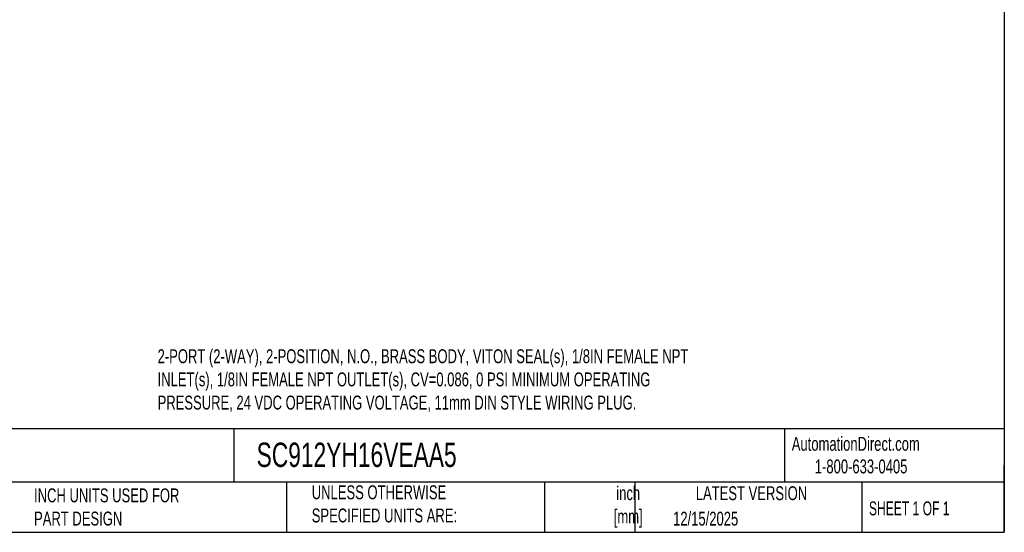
# Model space of a CAD drawing. Header units: inches. Extents: x 0.5 to 21.5, y 0.5 to 16.5.
# Tile 4 of 8: x 9.7 to 21.5, y 0.5 to 6.6. Entities that reach past the tile are written whole.
import ezdxf

# ---------------------------------------------------------------- set-up
doc = ezdxf.new("R2010")
doc.units = ezdxf.units.IN
doc.header["$LTSCALE"] = 2
doc.header["$MEASUREMENT"] = 0
doc.linetypes.add('SLD-Solid', pattern=[0])
doc.layers.add('TEXT', color=140, linetype='SLD-Solid', lineweight=25)
doc.styles.add('SLDTEXTSTYLE0', font='TXT', dxfattribs={"width": 0.7})
doc.styles.add('SLDTEXTSTYLE1', font='TXT', dxfattribs={"width": 0.65})

msp = doc.modelspace()

# ---------------------------------------------------------------- linework, layer by layer
at = {"layer": 'TEXT'}
for p, q in [((21.5, 16.5), (21.5, 0.5)), ((21.5, 1.742), (0.5, 1.742)), ((12.264, 1.742), (12.264, 1.1)), ((18.864, 1.742), (18.864, 1.1)), ((21.5, 0.5), (21.5, 1.3)), ((21.5, 1.1), (0.5, 1.1)), ((12.896, 1.1), (12.896, 0.5)), ((15.986, 1.1), (15.986, 0.5)), ((17.072, 1.1), (17.072, 0.5)), ((19.791, 1.1), (19.791, 0.5)), ((0.5, 0.5), (21.5, 0.5))]:
    msp.add_line(p, q, dxfattribs=at)

# ---------------------------------------------------------------- texts
for s, insert, char_height, attachment_point, style in [('2-PORT (2-WAY), 2-POSITION, N.O., BRASS BODY, VITON SEAL(s), 1/8IN FEMALE NPT ^JINLET(s), 1/8IN FEMALE NPT OUTLET(s), CV=0.086, 0 PSI MINIMUM OPERATING ^JPRESSURE, 24 VDC OPERATING VOLTAGE, 11mm DIN STYLE WIRING PLUG.', (11.349, 2.694), 0.166667, 1, 'SLDTEXTSTYLE0'), ('AutomationDirect.com', (18.952, 1.644), 0.16667, 1, 'SLDTEXTSTYLE0'), ('SC912YH16VEAA5', (12.536, 1.575), 0.29167, 1, 'SLDTEXTSTYLE0'), ('1-800-633-0405', (19.228, 1.373), 0.16667, 1, 'SLDTEXTSTYLE0'), ('UNLESS OTHERWISE ^JSPECIFIED UNITS ARE:', (13.197, 1.063), 0.16667, 1, 'SLDTEXTSTYLE0'), ('inch^J[mm]', (16.991, 1.052), 0.1667, 2, 'SLDTEXTSTYLE0'), ('INCH UNITS USED FOR ^JPART DESIGN', (9.868, 1.026), 0.16667, 1, 'SLDTEXTSTYLE0'), ('LATEST VERSION', (18.469, 1.052), 0.16667, 2, 'SLDTEXTSTYLE0'), ('SHEET 1 OF 1', (19.877, 0.87), 0.16667, 1, 'SLDTEXTSTYLE1'), ('12/15/2025', (17.529, 0.747), 0.1667, 1, 'SLDTEXTSTYLE0')]:
    msp.add_mtext(s, dxfattribs=dict(at, insert=insert, char_height=char_height, attachment_point=attachment_point, style=style))

doc.saveas('drawing.dxf')
